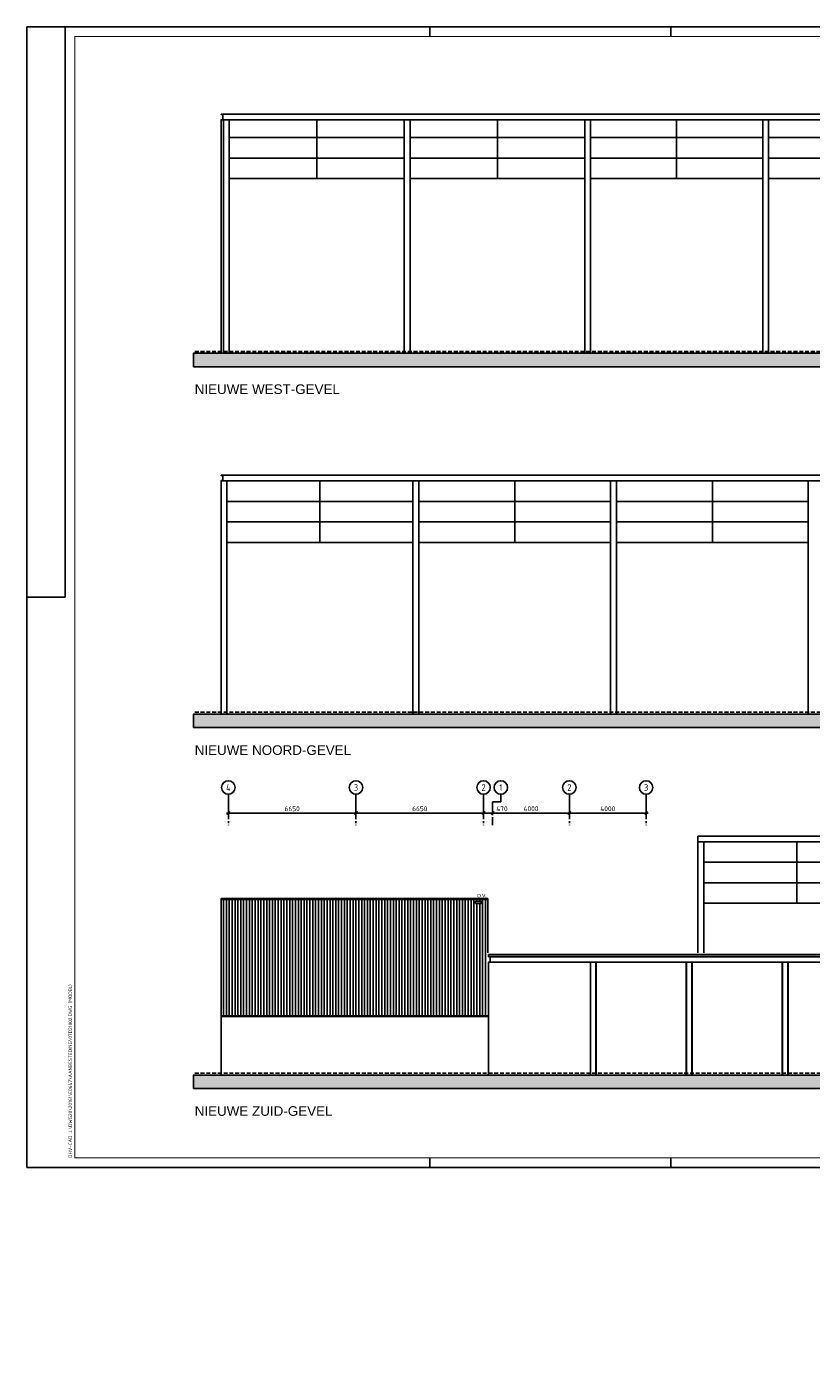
# Model space of a CAD drawing. Extents: x -2500 to 102600, y -11009 to 58900.
# Tile 1 of 16: x -2500 to 38371, y -11009 to 58900. Entities that reach past the tile are written whole.
import ezdxf
from ezdxf.enums import TextEntityAlignment as Align

# ---------------------------------------------------------------- set-up
doc = ezdxf.new("R2010")
doc.units = 0
doc.header["$LTSCALE"] = 400
doc.header["$MEASUREMENT"] = 0
doc.header["$PDMODE"] = 1
doc.header["$PDSIZE"] = 150
doc.linetypes.add('CENTER', pattern=[2, 1.25, -0.25, 0.25, -0.25])
doc.linetypes.add('DASHED', pattern=[0.75, 0.5, -0.25])
doc.layers.get('0').update_dxf_attribs({"linetype": 'CONTINUOUS'})
doc.layers.get('Defpoints').update_dxf_attribs({"linetype": 'CONTINUOUS'})
for name, color, linetype in [('1001-B', 1, 'CONTINUOUS'), ('1002-B', 1, 'CONTINUOUS'), ('1004-B', 1, 'CONTINUOUS'), ('1100-B', 30, 'CONTINUOUS'), ('2100-B', 1, 'CONTINUOUS'), ('2700-B', 110, 'CONTINUOUS'), ('2800-B', 1, 'CONTINUOUS'), ('4100-B', 142, 'CONTINUOUS'), ('p01', 7, 'CONTINUOUS')]:
    doc.layers.add(name, color=color, linetype=linetype)
doc.styles.add('ARIAL', font='arial.ttf')
doc.styles.get("Standard").update_dxf_attribs({"font": 'ISOCP.shx'})
doc.dimstyles.get("Standard").update_dxf_attribs({"dimtxt": 0.18, "dimasz": 0.18, "dimexe": 0.18, "dimexo": 0.0625, "dimgap": 0.09, "dimtad": 0, "dimtih": 1, "dimtoh": 1, "dimzin": 0, "dimdsep": 46, "dimtxsty": 'Standard', "dimcen": 0.09, "dimadec": 0, "dimazin": 0, "dimtfac": 1, "dimtofl": 0, "dimtmove": 2, "dimatfit": 3, "dimfxl": 0, "dimtolj": 1, "dimtzin": 0, "dimarcsym": 0})

# ---------------------------------------------------------------- blocks, each defined once
blk = doc.blocks.new('STDBAD03')
at = {"color": 0, "linetype": 'ByBlock', "lineweight": 25}
blk.add_circle((0, 0), 5, dxfattribs=at)
blk.add_attdef('STRAMIENNUMMER', text='', height=5, dxfattribs=at).set_placement((0, 0), align=Align.MIDDLE)
blk = doc.blocks.new('_Oblique')
at = {"color": 0, "linetype": 'ByBlock', "lineweight": -2}
blk.add_line((-0.5, -0.5), (0.5, 0.5), dxfattribs=at)
blk = doc.blocks.new('*D10')
at = {"layer": '1002-B', "color": 0, "lineweight": -2, "transparency": 16777216}
for p, q in [((14651, 18883), (14651, 17851)), ((21301, 18883), (21301, 17851)), ((14551, 17951), (21401, 17951))]:
    blk.add_line(p, q, dxfattribs=at)
at = {"layer": 'Defpoints', "color": 0, "transparency": 16777216}
for p in [(14651, 18933), (21301, 18933), (21301, 17951)]:
    blk.add_point(p, dxfattribs=at)
at = {"layer": '1002-B', "color": 0, "lineweight": -2, "transparency": 16777216, "xscale": 150, "yscale": 150, "zscale": 150, "rotation": 180}
blk.add_blockref('_Oblique', (14651, 17951), dxfattribs=at)
at = {"layer": '1002-B', "color": 0, "lineweight": -2, "transparency": 16777216, "xscale": 150, "yscale": 150, "zscale": 150}
blk.add_blockref('_Oblique', (21301, 17951), dxfattribs=at)
at = {"layer": '1002-B', "color": 0, "transparency": 16777216, "insert": (17976, 18176), "char_height": 250, "attachment_point": 5}
blk.add_mtext('\\A1;6650', dxfattribs=at)
blk = doc.blocks.new('*D11')
at = {"layer": '1002-B', "color": 0, "lineweight": -2, "transparency": 16777216}
for p, q in [((21301, 18883), (21301, 17851)), ((21771, 18492), (21771, 17851)), ((21201, 17951), (21771, 17951)), ((21771, 17951), (22596, 17951))]:
    blk.add_line(p, q, dxfattribs=at)
at = {"layer": 'Defpoints', "color": 0, "transparency": 16777216}
for p in [(21301, 18933), (21771, 18542), (21771, 17951)]:
    blk.add_point(p, dxfattribs=at)
at = {"layer": '1002-B', "color": 0, "lineweight": -2, "transparency": 16777216, "xscale": 150, "yscale": 150, "zscale": 150, "rotation": 180}
blk.add_blockref('_Oblique', (21301, 17951), dxfattribs=at)
at = {"layer": '1002-B', "color": 0, "lineweight": -2, "transparency": 16777216, "xscale": 150, "yscale": 150, "zscale": 150}
blk.add_blockref('_Oblique', (21771, 17951), dxfattribs=at)
at = {"layer": '1002-B', "color": 0, "transparency": 16777216, "insert": (22258, 18176), "char_height": 250, "attachment_point": 5}
blk.add_mtext('\\A1;470', dxfattribs=at)
blk = doc.blocks.new('*D12')
at = {"layer": '1002-B', "color": 0, "lineweight": -2, "transparency": 16777216}
for p, q in [((8001, 18883), (8001, 17851)), ((14651, 18883), (14651, 17851)), ((7901, 17951), (14751, 17951))]:
    blk.add_line(p, q, dxfattribs=at)
at = {"layer": 'Defpoints', "color": 0, "transparency": 16777216}
for p in [(8001, 18933), (14651, 18933), (14651, 17951)]:
    blk.add_point(p, dxfattribs=at)
at = {"layer": '1002-B', "color": 0, "lineweight": -2, "transparency": 16777216, "xscale": 150, "yscale": 150, "zscale": 150, "rotation": 180}
blk.add_blockref('_Oblique', (8001, 17951), dxfattribs=at)
at = {"layer": '1002-B', "color": 0, "lineweight": -2, "transparency": 16777216, "xscale": 150, "yscale": 150, "zscale": 150}
blk.add_blockref('_Oblique', (14651, 17951), dxfattribs=at)
at = {"layer": '1002-B', "color": 0, "transparency": 16777216, "insert": (11326, 18176), "char_height": 250, "attachment_point": 5}
blk.add_mtext('\\A1;6650', dxfattribs=at)
blk = doc.blocks.new('*D13')
at = {"layer": '1002-B', "color": 0, "lineweight": -2, "transparency": 16777216}
for p, q in [((25771, 18883), (25771, 17851)), ((21771, 18442), (21771, 17851)), ((21671, 17951), (25871, 17951))]:
    blk.add_line(p, q, dxfattribs=at)
at = {"layer": 'Defpoints', "color": 0, "transparency": 16777216}
for p in [(25771, 18933), (21771, 18492), (25771, 17951)]:
    blk.add_point(p, dxfattribs=at)
at = {"layer": '1002-B', "color": 0, "lineweight": -2, "transparency": 16777216, "xscale": 150, "yscale": 150, "zscale": 150, "rotation": 180}
blk.add_blockref('_Oblique', (21771, 17951), dxfattribs=at)
at = {"layer": '1002-B', "color": 0, "lineweight": -2, "transparency": 16777216, "xscale": 150, "yscale": 150, "zscale": 150}
blk.add_blockref('_Oblique', (25771, 17951), dxfattribs=at)
at = {"layer": '1002-B', "color": 0, "transparency": 16777216, "insert": (23771, 18176), "char_height": 250, "attachment_point": 5}
blk.add_mtext('\\A1;4000', dxfattribs=at)
blk = doc.blocks.new('*D14')
at = {"layer": '1002-B', "color": 0, "lineweight": -2, "transparency": 16777216}
for p, q in [((29771, 18883), (29771, 17851)), ((25771, 18442), (25771, 17851)), ((25671, 17951), (29871, 17951))]:
    blk.add_line(p, q, dxfattribs=at)
at = {"layer": 'Defpoints', "color": 0, "transparency": 16777216}
for p in [(29771, 18933), (25771, 18492), (29771, 17951)]:
    blk.add_point(p, dxfattribs=at)
at = {"layer": '1002-B', "color": 0, "lineweight": -2, "transparency": 16777216, "xscale": 150, "yscale": 150, "zscale": 150, "rotation": 180}
blk.add_blockref('_Oblique', (25771, 17951), dxfattribs=at)
at = {"layer": '1002-B', "color": 0, "lineweight": -2, "transparency": 16777216, "xscale": 150, "yscale": 150, "zscale": 150}
blk.add_blockref('_Oblique', (29771, 17951), dxfattribs=at)
at = {"layer": '1002-B', "color": 0, "transparency": 16777216, "insert": (27771, 18176), "char_height": 250, "attachment_point": 5}
blk.add_mtext('\\A1;4000', dxfattribs=at)
blk = doc.blocks.new('STDAF001')
at = {"color": 0, "linetype": 'ByBlock', "lineweight": 25}
for p, q in [((-25, 589), (-25, -5)), ((1026, 589), (-25, 589)), ((-5, 589), (-5, 292)), ((185, 584), (185, 589)), ((310.5, 584), (310.5, 589)), ((436, 584), (436, 589)), ((626, 584), (626, 589)), ((836, 584), (836, 589)), ((1026, -5), (1026, 589)), ((-25, 292), (-5, 292)), ((1021, 292), (1026, 292)), ((185, -5), (185, 0)), ((310.5, -5), (310.5, 0)), ((436, -5), (436, 0)), ((-25, -5), (1026, -5)), ((626, -5), (626, 0)), ((836, -5), (836, 0))]:
    blk.add_line(p, q, dxfattribs=at)
at = {"color": 0, "linetype": 'ByBlock', "lineweight": 25, "const_width": 0.5}
blk.add_lwpolyline([(0, 0), (1021, 0), (1021, 584), (0, 584)], close=True, dxfattribs=at)
at = {"color": 0, "linetype": 'ByBlock', "lineweight": 18}
blk.add_attdef('001', (-1.5, 0), '', height=1.8, rotation=90, dxfattribs=at)

msp = doc.modelspace()

# ---------------------------------------------------------------- hatches: boundary and pattern name
at = {"layer": '1100-B'}
for points in [[(6179.2, 41199.3), (82954.3, 41199.3), (82954.3, 41899.3), (6179.2, 41899.3)], [(6179.2, 22402.6), (76058.2, 22402.6), (76058.2, 23102.6), (6179.2, 23102.6)], [(6179.2, 3605.8), (76058.2, 3605.8), (76058.2, 4305.8), (6179.2, 4305.8)]]:
    msp.add_hatch(color=251, dxfattribs=at).paths.add_polyline_path(points)

# ---------------------------------------------------------------- linework, layer by layer
at = {"layer": '1004-B', "linetype": 'CENTER'}
for p, q in [((8000.6, 18933.4), (8000.6, 17321.5)), ((14650.6, 18933.4), (14650.6, 17321.5)), ((21300.6, 18933.4), (21300.6, 17321.5)), ((22198.4, 18933.4), (22198.4, 18542.1)), ((25770.6, 18933.4), (25770.6, 17321.5)), ((29770.6, 18933.4), (29770.6, 17321.5)), ((21770.6, 18542.1), (21770.6, 17321.5)), ((22198.4, 18542.1), (21770.6, 18542.1))]:
    msp.add_line(p, q, dxfattribs=at)
at = {"layer": '1100-B', "color": 2, "linetype": 'DASHED'}
for p, q in [((82954.3, 41999.3), (6179.2, 41999.3)), ((76058.2, 23202.6), (6179.2, 23202.6)), ((76058.2, 4405.8), (6179.2, 4405.8))]:
    msp.add_line(p, q, dxfattribs=at)
at = {"layer": '1100-B', "color": 251}
for points in [[(6179.2, 41199.3), (82954.3, 41199.3), (82954.3, 41899.3), (6179.2, 41899.3)], [(6179.2, 22402.6), (76058.2, 22402.6), (76058.2, 23102.6), (6179.2, 23102.6)], [(6179.2, 3605.8), (76058.2, 3605.8), (76058.2, 4305.8), (6179.2, 4305.8)]]:
    msp.add_lwpolyline(points, close=True, dxfattribs=at)
at = {"layer": '2100-B', "color": 8}
for p, q in [((45720.6, 54349.3), (7620.6, 54349.3)), ((7620.6, 54349.3), (7620.6, 54344.7)), ((7620.6, 54054), (7620.6, 54049.3)), ((7620.6, 54049.3), (7620.6, 41899.3)), ((45720.6, 54049.3), (7620.6, 54049.3)), ((7628, 54336.8), (7695.9, 54331.3)), ((7628, 54061.9), (7695.9, 54067.4)), ((7710.6, 54315.4), (7710.6, 54083.3)), ((7740.6, 54049.3), (7740.6, 41899.3)), ((8040.6, 54049.3), (8040.6, 41899.3)), ((12605.6, 50999.3), (12605.6, 54049.3)), ((17170.6, 41899.3), (17170.6, 54049.3)), ((17470.6, 41899.3), (17470.6, 54049.3)), ((22020.6, 50999.3), (22020.6, 54049.3)), ((26570.6, 41899.3), (26570.6, 54049.3)), ((26870.6, 41899.3), (26870.6, 54049.3)), ((31360.6, 50999.3), (31360.6, 54049.3)), ((35850.6, 41899.3), (35850.6, 54049.3)), ((36150.6, 41899.3), (36150.6, 54049.3)), ((17170.6, 53134.3), (8040.6, 53134.3)), ((26570.6, 53134.3), (17470.6, 53134.3)), ((35850.6, 53134.3), (26870.6, 53134.3)), ((45300.6, 53134.3), (36150.6, 53134.3)), ((17170.6, 52064.3), (8040.6, 52064.3)), ((26570.6, 52064.3), (17470.6, 52064.3)), ((35850.6, 52064.3), (26870.6, 52064.3)), ((45300.6, 52064.3), (36150.6, 52064.3)), ((17170.6, 50999.3), (8040.6, 50999.3)), ((26570.6, 50999.3), (17470.6, 50999.3)), ((35850.6, 50999.3), (26870.6, 50999.3)), ((45300.6, 50999.3), (36150.6, 50999.3)), ((32470.6, 10680.8), (32470.6, 16755.8)), ((32470.6, 16755.8), (62770.6, 16755.8)), ((32470.6, 16455.8), (62770.6, 16455.8)), ((32770.6, 16455.8), (32770.6, 10680.8)), ((37620.6, 13255.8), (37620.6, 16455.8)), ((32770.6, 15390.8), (42470.6, 15390.8)), ((32770.6, 14320.8), (42470.6, 14320.8)), ((32770.6, 13255.8), (42470.6, 13255.8))]:
    msp.add_line(p, q, dxfattribs=at)
at = {"layer": '2100-B'}
for p, q in [((47770.6, 35552.6), (7620.6, 35552.6)), ((7620.6, 35552.6), (7620.6, 35548)), ((47770.6, 35252.6), (7620.6, 35252.6)), ((7620.6, 23102.6), (7620.6, 35252.6)), ((7628, 35540), (7695.9, 35534.6)), ((7628, 35265.2), (7695.9, 35270.6)), ((7710.6, 35518.6), (7710.6, 35286.6)), ((7920.6, 23102.6), (7920.6, 35252.6)), ((12770.6, 32052.6), (12770.6, 35252.6)), ((17620.6, 23102.6), (17620.6, 35252.6)), ((17920.6, 23102.6), (17920.6, 35252.6)), ((22920.6, 32052.6), (22920.6, 35252.6)), ((27920.6, 23102.6), (27920.6, 35252.6)), ((28220.6, 23102.6), (28220.6, 35252.6)), ((33220.6, 32052.6), (33220.6, 35252.6)), ((38220.6, 23102.6), (38220.6, 35252.6)), ((17620.6, 34187.6), (7920.6, 34187.6)), ((27920.6, 34187.6), (17920.6, 34187.6)), ((38220.6, 34187.6), (28220.6, 34187.6)), ((17620.6, 33117.6), (7920.6, 33117.6)), ((27920.6, 33117.6), (17920.6, 33117.6)), ((38220.6, 33117.6), (28220.6, 33117.6)), ((17620.6, 32052.6), (7920.6, 32052.6)), ((27920.6, 32052.6), (17920.6, 32052.6)), ((38220.6, 32052.6), (28220.6, 32052.6)), ((7620.6, 4305.8), (7620.6, 13505.8)), ((7620.6, 13505.8), (21526.6, 13505.8)), ((21526.6, 10680.8), (21526.6, 13505.8)), ((21560.6, 10185.4), (21560.6, 4305.8))]:
    msp.add_line(p, q, dxfattribs=at)
at = {"layer": '2100-B', "color": 8}
for centre, radius, start, end in [((7628.6, 54344.7), 8, 179.999997, 265.426106), ((7628.6, 54054), 8, 94.573949, 180.000408), ((7694.6, 54315.4), 16, 359.99998, 85.426085), ((7694.6, 54083.3), 16, 274.573915, 359.999856)]:
    msp.add_arc(centre, radius, start, end, dxfattribs=at)
at = {"layer": '2100-B'}
for centre, radius, start, end in [((7628.6, 35548), 8, 179.999997, 265.426106), ((7628.6, 35257.2), 8, 94.573949, 180.000408), ((7694.6, 35518.6), 16, 359.99998, 85.426085), ((7694.6, 35286.6), 16, 274.573915, 359.999856)]:
    msp.add_arc(centre, radius, start, end, dxfattribs=at)
at = {"layer": '2100-B', "linetype": 'Continuous'}
for p in [(14122.1, -11009.3), (14236.1, -11009.3)]:
    msp.add_point(p, dxfattribs=at)
at = {"layer": '2700-B'}
for p, q in [((21560.6, 10480.8), (21560.6, 10580.8)), ((21560.6, 10580.8), (42770.6, 10580.8))]:
    msp.add_line(p, q, dxfattribs=at)
at = {"layer": '2800-B'}
for p, q in [((21560.6, 10480.8), (42770.6, 10480.8)), ((21560.6, 10180.8), (42770.6, 10180.8)), ((26865.6, 10180.8), (26865.6, 4305.8)), ((27165.6, 10180.8), (27165.6, 4305.8)), ((31865.6, 10180.8), (31865.6, 4305.8)), ((32165.6, 10180.8), (32165.6, 4305.8)), ((36865.6, 10180.8), (36865.6, 4305.8)), ((37165.6, 10180.8), (37165.6, 4305.8)), ((21560.6, 7351.8), (7620.6, 7351.8))]:
    msp.add_line(p, q, dxfattribs=at)
at = {"layer": '2800-B', "color": 1}
for p, q in [((21560.6, 10480.8), (21560.6, 10476.2)), ((21560.6, 10185.4), (21560.6, 10180.8)), ((21568, 10468.2), (21635.9, 10462.8)), ((21568, 10193.4), (21635.9, 10198.8)), ((21650.6, 10446.9), (21650.6, 10214.8))]:
    msp.add_line(p, q, dxfattribs=at)
at = {"layer": '2800-B', "color": 8}
for p, q in [((21598.1, 10465.8), (42733.1, 10465.8)), ((21598.1, 10195.8), (42733.1, 10195.8)), ((26876.3, 10180.8), (26876.3, 4305.8)), ((27154.9, 10180.8), (27154.9, 4305.8)), ((31876.3, 10180.8), (31876.3, 4305.8)), ((32154.9, 10180.8), (32154.9, 4305.8)), ((36876.3, 10180.8), (36876.3, 4305.8)), ((37154.9, 10180.8), (37154.9, 4305.8))]:
    msp.add_line(p, q, dxfattribs=at)
at = {"layer": '2800-B', "color": 1}
for centre, radius, start, end in [((21568.6, 10476.2), 8, 179.999997, 265.426106), ((21568.6, 10185.4), 8, 94.573949, 180.000408), ((21634.6, 10446.9), 16, 359.99998, 85.426085), ((21634.6, 10214.8), 16, 274.573915, 359.999856)]:
    msp.add_arc(centre, radius, start, end, dxfattribs=at)
at = {"layer": '4100-B'}
for p, q in [((7620.6, 13455.8), (21526.6, 13455.8)), ((7748.6, 13455.8), (7748.6, 7383.8)), ((7898.6, 13455.8), (7898.6, 7383.8)), ((8048.6, 13455.8), (8048.6, 7383.8)), ((8198.6, 13455.8), (8198.6, 7383.8)), ((8348.6, 13455.8), (8348.6, 7383.8)), ((8498.6, 13455.8), (8498.6, 7383.8)), ((8648.6, 13455.8), (8648.6, 7383.8)), ((8798.6, 13455.8), (8798.6, 7383.8)), ((8948.6, 13455.8), (8948.6, 7383.8)), ((9098.6, 13455.8), (9098.6, 7383.8)), ((9248.6, 13455.8), (9248.6, 7383.8)), ((9398.6, 13455.8), (9398.6, 7383.8)), ((9548.6, 13455.8), (9548.6, 7383.8)), ((9698.6, 13455.8), (9698.6, 7383.8)), ((9848.6, 13455.8), (9848.6, 7383.8)), ((9998.6, 13455.8), (9998.6, 7383.8)), ((10148.6, 13455.8), (10148.6, 7383.8)), ((10298.6, 13455.8), (10298.6, 7383.8)), ((10448.6, 13455.8), (10448.6, 7383.8)), ((10598.6, 13455.8), (10598.6, 7383.8)), ((10748.6, 13455.8), (10748.6, 7383.8)), ((10898.6, 13455.8), (10898.6, 7383.8)), ((11048.6, 13455.8), (11048.6, 7383.8)), ((11198.6, 13455.8), (11198.6, 7383.8)), ((11348.6, 13455.8), (11348.6, 7383.8)), ((11498.6, 13455.8), (11498.6, 7383.8)), ((11648.6, 13455.8), (11648.6, 7383.8)), ((11798.6, 13455.8), (11798.6, 7383.8)), ((11948.6, 13455.8), (11948.6, 7383.8)), ((12098.6, 13455.8), (12098.6, 7383.8)), ((12248.6, 13455.8), (12248.6, 7383.8)), ((12398.6, 13455.8), (12398.6, 7383.8)), ((12548.6, 13455.8), (12548.6, 7383.8)), ((12698.6, 13455.8), (12698.6, 7383.8)), ((12848.6, 13455.8), (12848.6, 7383.8)), ((12998.6, 13455.8), (12998.6, 7383.8)), ((13148.6, 13455.8), (13148.6, 7383.8)), ((13298.6, 13455.8), (13298.6, 7383.8)), ((13448.6, 13455.8), (13448.6, 7383.8)), ((13598.6, 13455.8), (13598.6, 7383.8)), ((13748.6, 13455.8), (13748.6, 7383.8)), ((13898.6, 13455.8), (13898.6, 7383.8)), ((14048.6, 13455.8), (14048.6, 7383.8)), ((14198.6, 13455.8), (14198.6, 7383.8)), ((14348.6, 13455.8), (14348.6, 7383.8)), ((14498.6, 13455.8), (14498.6, 7383.8)), ((14648.6, 13455.8), (14648.6, 7383.8)), ((14798.6, 13455.8), (14798.6, 7383.8)), ((14948.6, 13455.8), (14948.6, 7383.8)), ((15098.6, 13455.8), (15098.6, 7383.8)), ((15248.6, 13455.8), (15248.6, 7383.8)), ((15398.6, 13455.8), (15398.6, 7383.8)), ((15548.6, 13455.8), (15548.6, 7383.8)), ((15698.6, 13455.8), (15698.6, 7383.8)), ((15848.6, 13455.8), (15848.6, 7383.8)), ((15998.6, 13455.8), (15998.6, 7383.8)), ((16148.6, 13455.8), (16148.6, 7383.8)), ((16298.6, 13455.8), (16298.6, 7383.8)), ((16448.6, 13455.8), (16448.6, 7383.8)), ((16598.6, 13455.8), (16598.6, 7383.8)), ((16748.6, 13455.8), (16748.6, 7383.8)), ((16898.6, 13455.8), (16898.6, 7383.8)), ((17048.6, 13455.8), (17048.6, 7383.8)), ((17198.6, 13455.8), (17198.6, 7383.8)), ((17348.6, 13455.8), (17348.6, 7383.8)), ((17498.6, 13455.8), (17498.6, 7383.8)), ((17648.6, 13455.8), (17648.6, 7383.8)), ((17798.6, 13455.8), (17798.6, 7383.8)), ((17948.6, 13455.8), (17948.6, 7383.8)), ((18098.6, 13455.8), (18098.6, 7383.8)), ((18248.6, 13455.8), (18248.6, 7383.8)), ((18398.6, 13455.8), (18398.6, 7383.8)), ((18548.6, 13455.8), (18548.6, 7383.8)), ((18698.6, 13455.8), (18698.6, 7383.8)), ((18848.6, 13455.8), (18848.6, 7383.8)), ((18998.6, 13455.8), (18998.6, 7383.8)), ((19148.6, 13455.8), (19148.6, 7383.8)), ((19298.6, 13455.8), (19298.6, 7383.8)), ((19448.6, 13455.8), (19448.6, 7383.8)), ((19598.6, 13455.8), (19598.6, 7383.8)), ((19748.6, 13455.8), (19748.6, 7383.8)), ((19898.6, 13455.8), (19898.6, 7383.8)), ((20048.6, 13455.8), (20048.6, 7383.8)), ((20198.6, 13455.8), (20198.6, 7383.8)), ((20348.6, 13455.8), (20348.6, 7383.8)), ((20498.6, 13455.8), (20498.6, 7383.8)), ((20648.6, 13455.8), (20648.6, 7383.8)), ((20798.6, 13455.8), (20798.6, 7383.8)), ((20948.6, 13455.8), (20948.6, 13350.8)), ((21098.6, 13455.8), (21098.6, 13350.8)), ((21248.6, 13455.8), (21248.6, 7383.8)), ((21398.6, 13455.8), (21398.6, 7383.8)), ((20948.6, 13250.8), (20948.6, 7383.8)), ((21098.6, 13250.8), (21098.6, 7383.8)), ((21560.6, 7383.8), (7620.6, 7383.8))]:
    msp.add_line(p, q, dxfattribs=at)
msp.add_lwpolyline([(20876.6, 13250.8), (21176.6, 13250.8), (21176.6, 13350.8), (20876.6, 13350.8)], close=True, dxfattribs=at)

# ---------------------------------------------------------------- block references
at = {"layer": '1004-B', "xscale": 70, "yscale": 70, "zscale": 70}
for p, values in [((8000.6, 19283.4), {'STRAMIENNUMMER': '4'}), ((14650.6, 19283.4), {'STRAMIENNUMMER': '3'}), ((21300.6, 19283.4), {'STRAMIENNUMMER': '2'}), ((22198.4, 19283.4), {'STRAMIENNUMMER': '1'}), ((25770.6, 19283.4), {'STRAMIENNUMMER': '2'}), ((29770.6, 19283.4), {'STRAMIENNUMMER': '3'})]:
    msp.add_blockref('STDBAD03', p, dxfattribs=at).add_auto_attribs(values)
at = {"layer": 'p01', "xscale": 100, "yscale": 100, "zscale": 100}
msp.add_blockref('STDAF001', (0, 0), dxfattribs=at).add_auto_attribs({'001': 'DHV-CAD J:\\DWG20\\20161\\E0647\\AANBESTEDING\\07D21002.DWG (MODEL)'})

# ---------------------------------------------------------------- texts
at = {"style": 'ARIAL'}
msp.add_text('O.V.', height=180, dxfattribs=at).set_placement((20960.7, 13563.8))
at = {"layer": '1001-B', "style": 'ARIAL'}
for s, p in [('NIEUWE WEST-GEVEL', (6247.9, 39778.5)), ('NIEUWE NOORD-GEVEL', (6247.9, 20981.7)), ('NIEUWE ZUID-GEVEL', (6247.9, 2185))]:
    msp.add_text(s, height=500, dxfattribs=at).set_placement(p)

# ---------------------------------------------------------------- dimensions: what is measured, and where the dimension line sits
at = {"layer": '1002-B'}
for base, p1, p2, picture, middle in [((14650.6, 17950.5), (8000.6, 18933.4), (14650.6, 18933.4), '*D12', (11325.6, 18175.5)), ((21300.6, 17950.5), (14650.6, 18933.4), (21300.6, 18933.4), '*D10', (17975.6, 18175.5)), ((21770.6, 17950.5), (21300.6, 18933.4), (21770.6, 18542.1), '*D11', (22258.2, 18175.5)), ((25770.6, 17950.5), (21770.6, 18492.1), (25770.6, 18933.4), '*D13', (23770.6, 18175.5)), ((29770.6, 17950.5), (25770.6, 18492.1), (29770.6, 18933.4), '*D14', (27770.6, 18175.5))]:
    dim = msp.add_linear_dim(base=base, p1=p1, p2=p2, dimstyle='Standard', override={"dimscale": 100, "dimtxt": 2.5, "dimasz": 1.5, "dimexe": 1, "dimexo": 0.5, "dimgap": 1, "dimtad": 1, "dimtih": 0, "dimtoh": 0, "dimdec": 0, "dimzin": 8, "dimblk": 'Oblique', "dimcen": -3, "dimdle": 1, "dimtfac": 1.384615, "dimtmove": 0, "dimatfit": 2, "dimldrblk": 'Oblique'}, dxfattribs=at)
    dim.commit()
    dim.dimension.update_dxf_attribs({"geometry": picture, "text_midpoint": middle})

doc.saveas('drawing.dxf')
